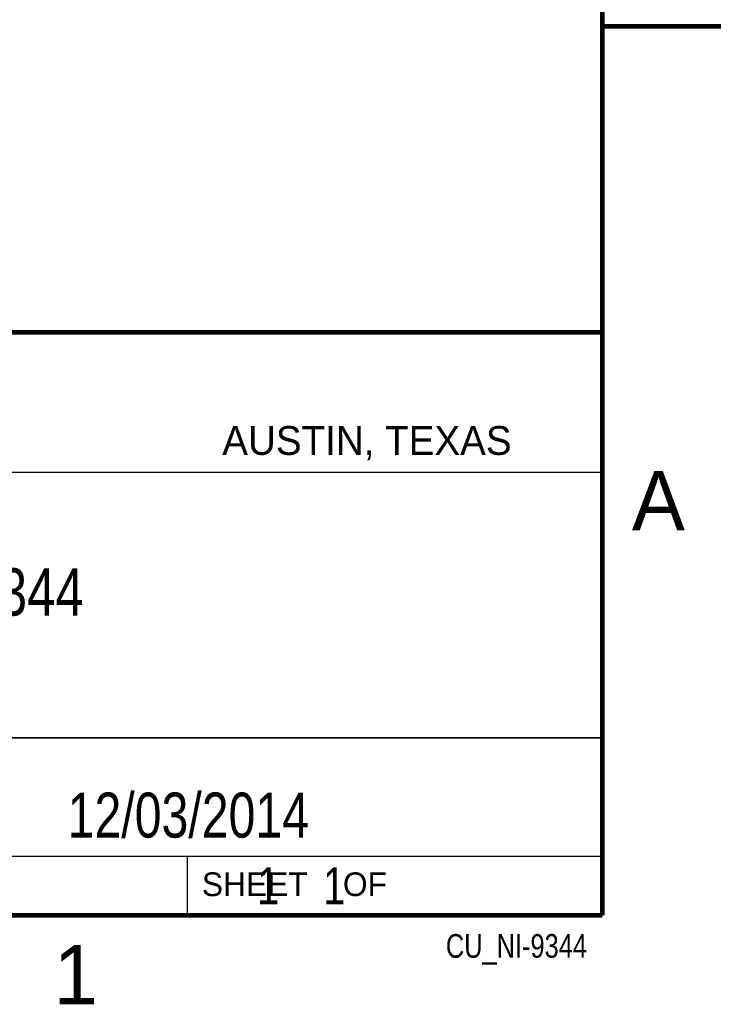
# Model space of a CAD drawing. Header units: inches. Extents: x 0 to 22, y 0 to 17.
# Tile 32 of 40: x 19 to 22, y 0.1 to 4.3. Entities that reach past the tile are written whole.
import ezdxf

# ---------------------------------------------------------------- set-up
doc = ezdxf.new("R2010")
doc.units = ezdxf.units.IN
doc.header["$LTSCALE"] = 1.21
doc.header["$MEASUREMENT"] = 0
doc.layers.get('0').update_dxf_attribs({"linetype": 'CONTINUOUS'})
doc.layers.add('DETAIL', color=7, linetype='CONTINUOUS')
doc.layers.add('NOTE', color=7, linetype='CONTINUOUS')
doc.styles.get("Standard").update_dxf_attribs({"font": 'txt', "width": 0.8})
doc.styles.add('TEXTSTYLE_2', font='txt')

msp = doc.modelspace()

# ---------------------------------------------------------------- linework, layer by layer
at = {"color": 2, "linetype": 'CONTINUOUS'}
for p, q in [((16.3737, 2.9596), (21.5037, 2.9596)), ((16.375, 2.96), (21.5, 2.96)), ((21.5037, 2.9596), (21.5037, 1.2496)), ((16.7288, 2.37), (21.5, 2.37)), ((16.3737, 1.2496), (21.5037, 1.2496)), ((18.01, 1.25), (21.5, 1.25)), ((21.5, 1.25), (21.5, 0.75)), ((16.375, 0.75), (21.5, 0.75)), ((18.01, 0.75), (21.5, 0.75)), ((19.75, 0.75), (21.5, 0.75)), ((19.75, 0.75), (19.75, 0.5)), ((21.5, 0.75), (21.5, 0.5)), ((19.75, 0.5), (21.5, 0.5)), ((20.4977, 0.4994), (21.4977, 0.4994)), ((20.4977, 0.4994), (20.4977, 0.4989)), ((20.4977, 0.4989), (21.4977, 0.4989)), ((21.4977, 0.4994), (21.4977, 0.4989))]:
    msp.add_line(p, q, dxfattribs=at)
at = {"color": 7, "linetype": 'CONTINUOUS', "const_width": 0.02}
for points in [[(21.5, 0.5), (21.5, 16.5)], [(22, 4.25), (21.5, 4.25)], [(13.6, 2.9595), (21.5, 2.96)], [(0.5, 0.5), (21.5, 0.5)]]:
    msp.add_lwpolyline(points, dxfattribs=at)

# ---------------------------------------------------------------- texts
at = {"color": 2, "linetype": 'CONTINUOUS', "attachment_point": 1, "line_spacing_factor": 0.9, "style": 'TEXTSTYLE_2'}
for s, insert, char_height, width in [('AUSTIN, TEXAS', (19.898, 2.5642), 0.121576, 1.580488), ('A', (21.625, 2.375), 0.25, 0.25), ('SHEET    OF', (19.8121, 0.6815), 0.1, 1.1), ('1', (19.1875, 0.375), 0.25, 0.25)]:
    msp.add_mtext(s, dxfattribs=dict(at, insert=insert, char_height=char_height, width=width))
at = {"layer": 'DETAIL', "color": 7, "linetype": 'CONTINUOUS', "insert": (19.8125, 0.7031), "char_height": 0.15625, "width": 1.375, "attachment_point": 1, "line_spacing_factor": 0.9}
msp.add_mtext('     1    1', dxfattribs=at)
at = {"layer": 'DETAIL', "color": 2, "linetype": 'CONTINUOUS', "insert": (21.4352, 0.4213), "char_height": 0.1, "width": 0.8, "attachment_point": 3, "line_spacing_factor": 0.9}
msp.add_mtext('CU_NI-9344', dxfattribs=at)
at = {"layer": 'NOTE', "color": 7, "linetype": 'CONTINUOUS', "attachment_point": 2, "line_spacing_factor": 0.9}
for s, insert, char_height, width in [('NI 9344\\P ', (18.9387, 1.9646), 0.2, 1.12), ('12/03/2014 ', (19.755, 1.0181), 0.19, 1.672)]:
    msp.add_mtext(s, dxfattribs=dict(at, insert=insert, char_height=char_height, width=width))

doc.saveas('drawing.dxf')
